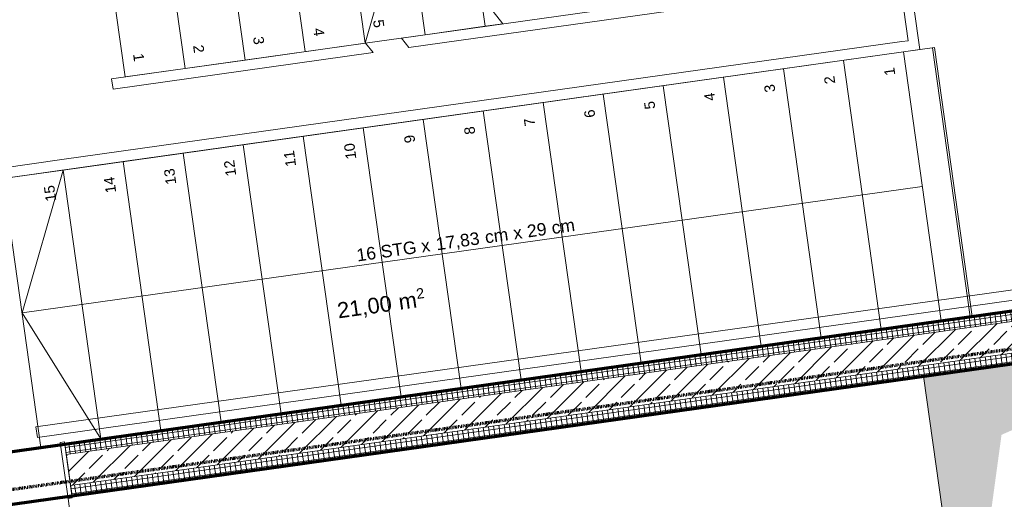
# Model space of a CAD drawing. Header units: millimetres. Extents: x 1523 to 73943, y -91729 to 10268.
# Tile 30 of 39: x 48924 to 53635, y -53478 to -51182. Entities that reach past the tile are written whole.
import ezdxf

# ---------------------------------------------------------------- set-up
doc = ezdxf.new("R2010")
doc.units = ezdxf.units.MM
for name, pattern in [('_Projekt 07 -  _  -  _  -  _  -', [7.5, 3.5, -2, 0, -2]), ('CAx_nichtHalbton', [20001.0584, 10000, -0.5292, 10000, -0.5292]), ('IMPORT-STRICHPUNKT _7_', [20, 10, -5, 0, -5]), ('IMPORT-VERDECKT _8_', [7.5, 5, -2.5]), ('Verdeckt 2x', [3.572, 2.3813, -1.1907])]:
    doc.linetypes.add(name, pattern=pattern)
for name, color, linetype, lineweight, true_color in [('30 A--Träger _ Dachkonstruktion', 7, 'IMPORT-VERDECKT _8_', 13, 0x656565), ('40 A--Treppe', 7, 'Continuous', 13, 0x656565), ('90 A--Achsraster _1_50_', 7, 'IMPORT-STRICHPUNKT _7_', 13, 0x656565), ('97 A--Etiketten _ Deckensprung', 7, 'Continuous', 13, 0x656565), ('Neubau_10 A--Wand innen _tragend_', 7, 'Continuous', 13, 0x656565), ('Neubau_20 A--Bodenplatte', 7, 'Continuous', 13, 0x656565), ('Neubau_20 A--Gründungsbelag', 7, 'Continuous', 13, 0x656565), ('Neubau_40 A--Umwehrung', 7, 'Continuous', 13, 0x656565), ('Neubau_80 A--Raum', 7, 'Continuous', 13, 0x656565), ('Xref_706_5_--_ÜP_-1_000_16_Übersichtsplan UG_IFC 2025_01_13_dwg', 7, 'Continuous', 13, 0x767676), ('XX', 7, 'Continuous', 18, 0x804040)]:
    doc.layers.add(name, color=color, linetype=linetype, lineweight=lineweight, true_color=true_color)
doc.styles.add('Arial', font='arial.ttf', dxfattribs={"height": 75})
doc.styles.add('Arial_1', font='arial.ttf', dxfattribs={"height": 49.5})
doc.styles.add('Arial_5', font='arial.ttf', dxfattribs={"height": 50})
doc.styles.add('Arial_6', font='arial.ttf', dxfattribs={"height": 60})
pattern_1 = [(94.336, (0, 0), (24.928446, 1.890132), []), (184.336, (0, 0), (-1.890132, 24.928446), [])]

# ---------------------------------------------------------------- blocks, each defined once
blk = doc.blocks.new('Xref_706_5_--_ÜP_-1_000_11_Übersichtsplan UG_IFC 2024_09_30_dwg_Tür Ol 1-Fl 27_3-41959623-SuD_-1UG gesamt Plot  - Blatt 9')
at = {"layer": 'Neubau_10 A--Wand innen _tragend_', "color": 9, "true_color": 0xcbcbcb}
blk.add_line((610, 10), (610, 1230), dxfattribs=at)
at = {"layer": 'Neubau_10 A--Wand innen _tragend_', "color": 9, "true_color": 0xcbcbcb, "flags": 128}
for points in [[(-630, -260), (-610, -260), (-610, 10), (-630, 10)], [(630, -260), (610, -260), (610, 10), (630, 10)], [(630, -250), (630, -200), (630, -50), (630, 0), (630, -50), (630, -200)], [(-630, -250), (-630, -200), (-630, -50), (-630, 0), (-630, -50), (-630, -200)]]:
    blk.add_lwpolyline(points, close=True, dxfattribs=at)
at = {"layer": 'Neubau_10 A--Wand innen _tragend_', "color": 9, "true_color": 0xcbcbcb}
blk.add_arc((610, 10), 1220, 90, 180, dxfattribs=at)
blk = doc.blocks.new('Xref_706_5_--_ÜP_-1_000_11_Übersichtsplan UG_IFC 2024_09_30_dwg_Standard-Rastermarker_10-41960563-SuD_-1UG gesamt Plot  - Blatt 9')
at = {"layer": '90 A--Achsraster _1_50_', "color": 9, "true_color": 0xcbcbcb, "flags": 128}
blk.add_lwpolyline([(0, 0), (7172, 0), (14828, 0), (22000, 0)], dxfattribs=at)
blk = doc.blocks.new('Xref_706_5_--_ÜP_-1_000_11_Übersichtsplan UG_IFC 2024_09_30_dwg_TRH_B-U 001_40-41960490-SuD_-1UG gesamt Plot  - Blatt 9')
at = {"layer": 'Neubau_80 A--Raum', "attachment_point": 1, "rotation": 91.6681, "line_spacing_factor": 0.941778}
for s, insert, char_height, width, style in [('2', (51736.6, -8013.1), 49.5, 46.058, 'Arial_1'), (' m', (51754.1, -8130.9), 75, 138.65, 'Arial'), ('21,00', (51761.8, -8397.5), 75, 314.028, 'Arial')]:
    blk.add_mtext(s, dxfattribs=dict(at, insert=insert, char_height=char_height, width=width, style=style))
blk = doc.blocks.new('Xref_706_5_--_ÜP_-1_000_16_Übersichtsplan UG_IFC 2025_01_13_dwg-35469238-SuD_-1UG gesamt Plot  - Blatt 9')
at = {"layer": 'Neubau_10 A--Wand innen _tragend_', "true_color": 0xcbcbcb}
h = blk.add_hatch(dxfattribs=at)
h.set_pattern_fill('FP_15', color=9, style=0, pattern_type=2)
h.set_pattern_definition(pattern_1)
h.paths.add_polyline_path([(53058.7, -4889.6), (52634.2, 709.4), (52584.3, 705.6), (53008.9, -4893.4)])
h = blk.add_hatch(dxfattribs=at)
h.set_pattern_fill('FP_9', color=9, style=0, pattern_type=2)
h.set_pattern_definition([(131.336, (0, 0), (90.10192, 79.25683), []), (131.336, (-45.05, -39.63), (90.10192, 79.25683), [90, -30])])
h.paths.add_polyline_path([(53208.3, -4878.2), (52783.8, 720.7), (52634.2, 709.4), (53058.7, -4889.6)])
h = blk.add_hatch(dxfattribs=at)
h.set_pattern_fill('FP_15', color=9, style=0, pattern_type=2)
h.set_pattern_definition(pattern_1)
h.paths.add_polyline_path([(53258.2, -4874.5), (52833.6, 724.5), (52783.8, 720.7), (53208.3, -4878.2)])
at = {"layer": 'Neubau_20 A--Bodenplatte', "true_color": 0xededed}
blk.add_hatch(color=7, dxfattribs=at).paths.add_polyline_path([(54442.7, -657.8), (53251.1, -417.2), (52833.6, 724.5), (52947, -771.2), (53523.7, -727.5)])
at = {"layer": '30 A--Träger _ Dachkonstruktion', "color": 9, "true_color": 0xcbcbcb}
blk.add_line((52833.6, 724.5), (53362.9, -6255.5), dxfattribs=at)
at = {"layer": '30 A--Träger _ Dachkonstruktion', "color": 9, "true_color": 0xcbcbcb, "flags": 128}
blk.add_lwpolyline([(52584.3, 705.6), (53082.9, 743.4), (52929.2, 2770.2), (55222.4, 2944.1), (54990.3, 6004.7), (52447.3, 5807.4), (52487.1, 5293.9), (54480.9, 5448.6), (54632.4, 3450.9), (52389.1, 3280.8), (53113.6, -6274.4)], dxfattribs=at)
at = {"layer": '40 A--Treppe', "color": 9, "true_color": 0xcbcbcb, "flags": 128}
for points in [[(52678.1, -530.9), (52584.3, 705.6), (49592.9, 478.7), (49666.6, -493.5), (50962.9, -395.2), (50987.5, -719.2), (51386.4, -689), (51381.8, -629.2)], [(52688.7, -670.5), (52973.7, -4429.7), (51677.5, -4528), (51721.3, -5106.3), (53017.6, -5008), (53041.4, -5322.1), (51745.1, -5420.4), (51721.3, -5106.3), (53017.6, -5008), (52973.7, -4429.7), (51677.5, -4528), (51392.4, -768.8), (52688.7, -670.5), (52677.3, -520.9), (51381.1, -619.2), (51392.4, -768.8)]]:
    blk.add_lwpolyline(points, close=True, dxfattribs=at)
for points in [[(52040.5, -719.6), (52369.4, -5057.2), (52995.7, -4718.9)], [(51414.3, -1057.9), (52710.6, -959.6), (51414.3, -1057.9)], [(51436.3, -1347.1), (52732.5, -1248.8), (51436.3, -1347.1)], [(51458.2, -1636.3), (52754.5, -1538), (51458.2, -1636.3)], [(51480.1, -1925.5), (52776.4, -1827.2), (51480.1, -1925.5)], [(51502, -2214.6), (52798.3, -2116.3), (51502, -2214.6)], [(51524, -2503.8), (52820.2, -2405.5), (51524, -2503.8)], [(50625.5, -4542.6), (50515.9, -3096.7), (51186, -3336.7), (51164, -3047.6), (50515.9, -3096.7), (51164, -3047.6), (51142.1, -2758.4), (50994.8, -2769.6), (51142.1, -2758.4), (51135.7, -2673.4), (49896.1, -3520.1), (49911.6, -3724.2), (51207.9, -3625.9), (49911.6, -3724.2), (49977.4, -4591.7), (51273.7, -4493.4), (51251.8, -4204.2), (49955.5, -4302.5)], [(51545.9, -2793), (52842.2, -2694.7), (51545.9, -2793)], [(51567.8, -3082.1), (52864.1, -2983.8), (51567.8, -3082.1)], [(51589.7, -3371.3), (52886, -3273), (51589.7, -3371.3)], [(51251.8, -4204.2), (51229.8, -3915.1), (49933.6, -4013.4), (51229.8, -3915.1), (51186, -3336.7), (50037, -3423.9)], [(51611.7, -3660.5), (52908, -3562.2), (51611.7, -3660.5)], [(51633.6, -3949.6), (52929.9, -3851.3), (51633.6, -3949.6)], [(51655.5, -4238.8), (52951.8, -4140.5), (51655.5, -4238.8)], [(52369.4, -5057.2), (51699.4, -4817.2), (52995.7, -4718.9), (51699.4, -4817.2)]]:
    blk.add_lwpolyline(points, dxfattribs=at)
at = {"layer": '97 A--Etiketten _ Deckensprung', "color": 9, "true_color": 0xcbcbcb}
blk.add_line((52221.6, 5489), (53132.5, -6523.7), dxfattribs=at)
at = {"layer": 'Neubau_10 A--Wand innen _tragend_', "color": 9, "true_color": 0xcbcbcb}
for p, q in [((53058.7, -4889.6), (52634.2, 709.4)), ((53208.3, -4878.2), (52783.8, 720.7))]:
    blk.add_line(p, q, dxfattribs=at)
at = {"layer": 'Neubau_10 A--Wand innen _tragend_', "color": 9, "true_color": 0xcbcbcb, "flags": 128}
blk.add_lwpolyline([(52833.6, 724.5), (53258.2, -4874.5), (53008.9, -4893.4), (52584.3, 705.6)], close=True, dxfattribs=at)
at = {"layer": 'Neubau_20 A--Bodenplatte', "color": 9, "true_color": 0xcbcbcb, "flags": 128}
blk.add_lwpolyline([(54442.7, -657.8), (54329.3, 837.9), (52833.6, 724.5), (52947, -771.2)], close=True, dxfattribs=at)
at = {"layer": 'Neubau_20 A--Gründungsbelag', "color": 9, "true_color": 0xcbcbcb, "flags": 128}
blk.add_lwpolyline([(58627.4, 5986), (56349.2, 5809.2), (56681.9, 1422.4), (56806.5, 1431.9), (56837.1, 1028), (54329.3, 837.9), (54442.7, -657.8), (52947, -771.2), (53258.2, -4874.5), (53008.9, -4893.4), (52584.3, 705.6), (49592.9, 478.7)], dxfattribs=at)
at = {"layer": 'Neubau_40 A--Umwehrung', "color": 9, "true_color": 0xcbcbcb, "flags": 128}
for points in [[(52538.3, 651.9), (49646.6, 432.7), (49924.1, -3227), (49971.7, -3194.4), (49700.2, 386.6), (52492.2, 598.3), (52918.6, -5025.6), (52968.5, -5021.8)], [(51041.1, -765.3), (51340.3, -742.6), (51342.5, -772.6), (51649.5, -4820.9), (51671.4, -5110.1), (51721.3, -5106.3), (51699.4, -4817.2), (51392.4, -768.8), (51386.4, -689), (50987.5, -719.2), (51172.7, -3161.3), (51220.3, -3128.7)], [(51185.8, -3334), (51278.6, -4558.2), (51328.5, -4554.4), (51233.4, -3301.4)]]:
    blk.add_lwpolyline(points, close=True, dxfattribs=at)
at = {"extrusion": (0, 0, -1), "zscale": -0.9999999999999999, "rotation": 265.6637164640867}
blk.add_blockref('Xref_706_5_--_ÜP_-1_000_11_Übersichtsplan UG_IFC 2024_09_30_dwg_Standard-Rastermarker_10-41960563-SuD_-1UG gesamt Plot  - Blatt 9', (-51673.2, 12721.9), dxfattribs=at)
for name, p, rotation in [('Xref_706_5_--_ÜP_-1_000_11_Übersichtsplan UG_IFC 2024_09_30_dwg_TRH_B-U 001_40-41960490-SuD_-1UG gesamt Plot  - Blatt 9', (321, 2425.3), 2.668141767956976), ('Xref_706_5_--_ÜP_-1_000_11_Übersichtsplan UG_IFC 2024_09_30_dwg_Tür Ol 1-Fl 27_3-41959623-SuD_-1UG gesamt Plot  - Blatt 9', (53305.8, -5502.7), 274.3362842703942)]:
    blk.add_blockref(name, p, dxfattribs=dict(rotation=rotation))
at = {"layer": '40 A--Treppe', "attachment_point": 1, "line_spacing_factor": 0.941778}
for s, insert, char_height, width, rotation, style in [('1', (51503.1, -863.9), 50, 46.523, 184.3363, 'Arial_5'), ('2', (51525, -1153.1), 50, 46.523, 184.3363, 'Arial_5'), ('3', (51546.9, -1441.8), 50, 46.523, 184.3363, 'Arial_5'), ('4', (51568.8, -1731.4), 50, 46.523, 184.3363, 'Arial_5'), ('5', (51590.7, -2020.2), 50, 46.523, 184.3363, 'Arial_5'), ('6', (51612.7, -2309.4), 50, 46.523, 184.3363, 'Arial_5'), (' cm', (52097.1, -2527.9), 60, 160.872, 94.3363, 'Arial_6'), ('29', (52104.3, -2622.6), 60, 111.656, 94.3363, 'Arial_6'), ('7', (51634.6, -2599), 50, 46.523, 184.3363, 'Arial_5'), (' x', (52111.1, -2712.3), 60, 77.865, 94.3363, 'Arial_6'), (' cm', (52121.5, -2849.1), 60, 160.872, 94.3363, 'Arial_6'), ('8', (51656.5, -2887.7), 50, 46.523, 184.3363, 'Arial_5'), ('17,83', (52137.6, -3061.9), 60, 251.225, 94.3363, 'Arial_6'), ('9', (51678.4, -3176.9), 50, 46.523, 184.3363, 'Arial_5'), ('16 STG x', (52166.6, -3444.2), 60, 423.116, 94.3363, 'Arial_6'), ('5', (51075.4, -3242), 50, 46.523, 4.3363, 'Arial_5'), ('10', (51738.4, -3463.2), 50, 93.047, 184.3363, 'Arial_5'), ('4', (51097.3, -3530.7), 50, 46.523, 4.3363, 'Arial_5'), ('11', (51755.3, -3753.1), 50, 93.047, 184.3363, 'Arial_5'), ('3', (51119.2, -3820.3), 50, 46.523, 4.3363, 'Arial_5'), ('12', (51782.3, -4041.9), 50, 93.047, 184.3363, 'Arial_5'), ('2', (51141.1, -4109.1), 50, 46.523, 4.3363, 'Arial_5'), ('13', (51804.2, -4330.7), 50, 93.047, 184.3363, 'Arial_5'), ('1', (51163, -4398.3), 50, 46.523, 4.3363, 'Arial_5'), ('14', (51826.1, -4620.3), 50, 93.047, 184.3363, 'Arial_5'), ('15', (51848, -4909), 50, 93.047, 184.3363, 'Arial_5')]:
    blk.add_mtext(s, dxfattribs=dict(at, insert=insert, char_height=char_height, width=width, rotation=rotation, style=style))

msp = doc.modelspace()

# ---------------------------------------------------------------- linework, layer by layer
at = {"layer": 'XX', "color": 7, "linetype": 'CAx_nichtHalbton', "lineweight": 70, "true_color": 0xffffff}
for p, q in [((54699.807, -52431.785), (47768.156, -53407.599)), ((47804.454, -53653.32), (54734.601, -52679.352))]:
    msp.add_line(p, q, dxfattribs=at)
at = {"layer": 'XX', "color": 96, "linetype": '_Projekt 07 -  _  -  _  -  _  -', "lineweight": 70, "true_color": 0x007f00}
msp.add_line((54900.981, -52585.925), (47416.466, -53637.805), dxfattribs=at)
at = {"layer": 'XX', "color": 9, "linetype": 'Verdeckt 2x', "true_color": 0xc0c0c0}
msp.add_line((54734.601, -52679.352), (47802.724, -53653.564), dxfattribs=at)

# ---------------------------------------------------------------- block references
at = {"layer": 'Xref_706_5_--_ÜP_-1_000_16_Übersichtsplan UG_IFC 2025_01_13_dwg', "color": 9, "true_color": 0xcbcbcb, "rotation": 273.6637164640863}
msp.add_blockref('Xref_706_5_--_ÜP_-1_000_16_Übersichtsplan UG_IFC 2025_01_13_dwg-35469238-SuD_-1UG gesamt Plot  - Blatt 9', (50635.521, 0), dxfattribs=at)

doc.saveas('drawing.dxf')
